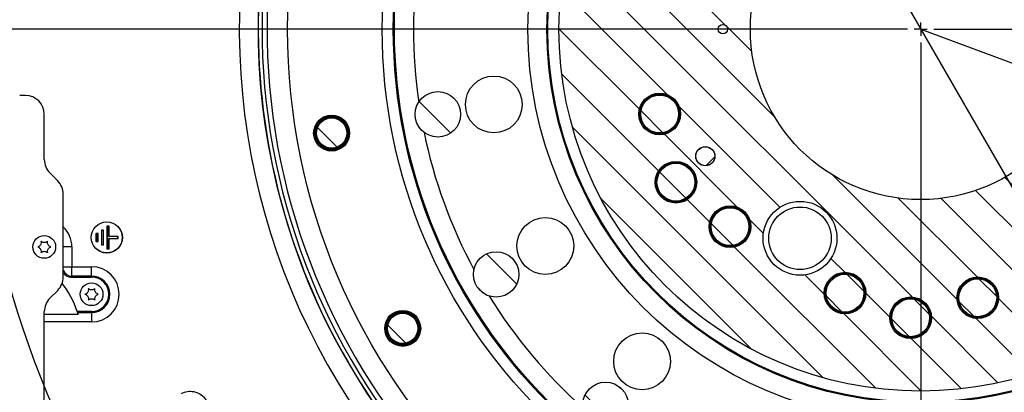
# Model space of a CAD drawing. Extents: x 0 to 8410, y 0 to 5940.
# Tile 8 of 110: x 1435 to 2476, y 3672 to 4066. Entities that reach past the tile are written whole.
import ezdxf

# ---------------------------------------------------------------- set-up
doc = ezdxf.new("R2010")
doc.units = 0
doc.header["$LTSCALE"] = 10
doc.header["$PDSIZE"] = -1
doc.linetypes.add('CENTERX2', pattern=[20.32, 12.7, -2.54, 2.54, -2.54])
doc.layers.get('0').update_dxf_attribs({"linetype": 'CONTINUOUS'})
doc.styles.add('SLDTEXTSTYLE0', font='TXT', dxfattribs={"width": 0.605})
doc.dimstyles.new('SLDDIMSTYLE0', dxfattribs={"dimtxt": 50, "dimasz": 50, "dimexe": 0, "dimexo": 0.0625, "dimgap": 12.5, "dimtad": 0, "dimtih": 1, "dimtoh": 1, "dimdec": 1, "dimlfac": 0.5, "dimrnd": 1e-09, "dimzin": 12, "dimtxsty": 'SLDTEXTSTYLE0', "dimblk1": 'NONE', "dimsah": 1, "dimcen": 0, "dimazin": 3, "dimtfac": 1, "dimtmove": 0, "dimatfit": 3, "dimtolj": 1, "dimtzin": 12})
doc.dimstyles.new('SLDDIMSTYLE1', dxfattribs={"dimtxt": 50, "dimasz": 50, "dimexe": 0, "dimexo": 0.0625, "dimgap": -12.5, "dimtad": 1, "dimdec": 4, "dimlfac": 5, "dimzin": 12, "dimtxsty": 'SLDTEXTSTYLE0', "dimsah": 1, "dimcen": 0.09, "dimadec": 1, "dimazin": 3, "dimtfac": 1, "dimtofl": 0, "dimtmove": 0, "dimatfit": 3, "dimtolj": 1})
doc.dimstyles.new('SLDDIMSTYLE2', dxfattribs={"dimtxt": 50, "dimasz": 50, "dimexe": 0, "dimexo": 0.0625, "dimgap": 12.5, "dimtad": 1, "dimdec": 1, "dimlfac": 0.5, "dimrnd": 1e-09, "dimzin": 12, "dimtxsty": 'SLDTEXTSTYLE0', "dimsah": 1, "dimcen": 0.09, "dimazin": 3, "dimtfac": 1, "dimtofl": 0, "dimtmove": 0, "dimatfit": 3, "dimtolj": 1, "dimtzin": 12})
doc.dimstyles.new('SLDDIMSTYLE6', dxfattribs={"dimtxt": 50, "dimasz": 50, "dimexe": 0, "dimexo": 0.0625, "dimgap": -12.5, "dimtad": 0, "dimtih": 1, "dimtoh": 1, "dimdec": 1, "dimlfac": 0.5, "dimrnd": 1e-09, "dimzin": 12, "dimtxsty": 'SLDTEXTSTYLE0', "dimsah": 1, "dimcen": 0, "dimazin": 3, "dimtfac": 1, "dimtofl": 0, "dimtmove": 0, "dimatfit": 3, "dimtolj": 1})

# ---------------------------------------------------------------- blocks, each defined once
blk = doc.blocks.new('_D')
at = {"color": 7, "linetype": 'CONTINUOUS'}
for p, q in [((1762.9, 5138.8), (3012.1, 2973.2)), ((3012.1, 2973.2), (3116.5, 2792.1)), ((3116.5, 2792.1), (3367.2, 2792.1))]:
    blk.add_line(p, q, dxfattribs=at)
blk.add_solid([(3012.1, 2973.2), (3030.5, 2926.2), (3043.5, 2933.7)], dxfattribs=at)
at = {"color": 7, "linetype": 'CONTINUOUS', "char_height": 50, "attachment_point": 1, "style": 'SLDTEXTSTYLE0'}
for s, insert in [('%%c', (3141.5, 2856.6)), ('1250', (3214.4, 2856.7))]:
    blk.add_mtext(s, dxfattribs=dict(at, insert=insert))
blk = doc.blocks.new('_NONE')
blk = doc.blocks.new('_D_1')
at = {"color": 7, "linetype": 'CONTINUOUS'}
for p, q in [((3248.9, 3345.9), (3701.1, 2973.2)), ((2387.5, 3030.2), (2387.5, 2353.6)), ((2979.6, 2571.4), (3156.4, 2654.8)), ((3156.4, 2654.8), (3189.2, 2585.4)), ((3189.2, 2585.4), (3012.3, 2502)), ((3012.3, 2502), (2979.6, 2571.4))]:
    blk.add_line(p, q, dxfattribs=at)
blk.add_arc((2387.5, 4056), 1687.4, 270, 320.5, dxfattribs=at)
for points in [[(3689.5, 2982.7), (3651.4, 2949.4), (3662.9, 2939.7)], [(2387.5, 2368.6), (2437.6, 2361.9), (2437.4, 2376.9)]]:
    blk.add_solid(points, dxfattribs=at)
at = {"color": 7, "linetype": 'CONTINUOUS', "insert": (3000.3, 2567.6), "char_height": 50, "attachment_point": 1, "rotation": 25.25, "style": 'SLDTEXTSTYLE0'}
blk.add_mtext('50,5°', dxfattribs=at)
blk = doc.blocks.new('_D_2')
at = {"color": 7, "linetype": 'CONTINUOUS'}
for p, q in [((2387.5, 5081.9), (2387.5, 5615.5)), ((2920.5, 5523.5), (2949.9, 5594.4)), ((2949.9, 5594.4), (3077.6, 5541.5)), ((3077.6, 5541.5), (3048.3, 5470.6)), ((3048.3, 5470.6), (2920.5, 5523.5)), ((3135.6, 4804.1), (3490.2, 5158.7))]:
    blk.add_line(p, q, dxfattribs=at)
blk.add_arc((2387.5, 4056), 1544.5, 45, 90, dxfattribs=at)
for points in [[(2387.5, 5600.5), (2437.4, 5592.2), (2437.6, 5607.2)], [(3479.6, 5148.1), (3448.9, 5188.3), (3438.4, 5177.5)]]:
    blk.add_solid(points, dxfattribs=at)
at = {"color": 7, "linetype": 'CONTINUOUS', "insert": (2961.1, 5576.5), "char_height": 50, "attachment_point": 1, "rotation": 337.5, "style": 'SLDTEXTSTYLE0'}
blk.add_mtext('45°', dxfattribs=at)
blk = doc.blocks.new('_D_5')
at = {"color": 7, "linetype": 'CONTINUOUS'}
for p, q in [((2387.5, 5081.9), (2387.5, 5608.4)), ((1604, 5488.1), (1780.9, 5571.5)), ((1780.9, 5571.5), (1813.6, 5502.1)), ((1813.6, 5502.1), (1636.7, 5418.7)), ((1636.7, 5418.7), (1604, 5488.1)), ((1573.4, 4727.1), (1189.7, 5043.4))]:
    blk.add_line(p, q, dxfattribs=at)
blk.add_arc((2387.5, 4056), 1537.4, 90, 140.5, dxfattribs=at)
for points in [[(2387.5, 5593.4), (2337.4, 5600.1), (2337.6, 5585.1)], [(1201.2, 5033.9), (1239.4, 5067.1), (1227.9, 5076.8)]]:
    blk.add_solid(points, dxfattribs=at)
at = {"color": 7, "linetype": 'CONTINUOUS', "insert": (1624.8, 5484.3), "char_height": 50, "attachment_point": 1, "rotation": 25.25, "style": 'SLDTEXTSTYLE0'}
blk.add_mtext('50,5°', dxfattribs=at)
blk = doc.blocks.new('_D_10')
at = {"color": 7, "linetype": 'CONTINUOUS'}
for p, q in [((1361.6, 4056), (822.5, 4056)), ((837.5, 4056), (837.5, 3266)), ((1547.5, 3266), (822.5, 3266))]:
    blk.add_line(p, q, dxfattribs=at)
for points in [[(837.5, 4056), (830, 4006), (845, 4006)], [(837.5, 3266), (845, 3316), (830, 3316)]]:
    blk.add_solid(points, dxfattribs=at)
at = {"color": 7, "linetype": 'CONTINUOUS', "insert": (773, 3603.7), "char_height": 50, "attachment_point": 1, "rotation": 90, "style": 'SLDTEXTSTYLE0'}
blk.add_mtext('395', dxfattribs=at)
blk = doc.blocks.new('_D_13')
at = {"color": 7, "linetype": 'CONTINUOUS'}
for p, q in [((2387.5, 4056), (3325, 3708.1)), ((3325, 3708.1), (3596.5, 3607.3)), ((3627.2, 3622.6), (3627.2, 3699.4)), ((3627.2, 3699.4), (3825.8, 3699.4)), ((3825.8, 3699.4), (3825.8, 3622.6)), ((3825.8, 3622.6), (3627.2, 3622.6)), ((3596.5, 3607.3), (3831.5, 3607.3))]:
    blk.add_line(p, q, dxfattribs=at)
blk.add_solid([(3325, 3708.1), (3369.3, 3683.6), (3374.5, 3697.7)], dxfattribs=at)
at = {"color": 7, "linetype": 'CONTINUOUS', "insert": (3644.4, 3687.1), "char_height": 50, "attachment_point": 1, "style": 'SLDTEXTSTYLE0'}
blk.add_mtext('R500', dxfattribs=at)
blk = doc.blocks.new('SW_CENTERMARKSYMBOL_0')
at = {"color": 0, "linetype": 'CONTINUOUS'}
for p, q in [((815, -559.2), (-176.8, -559.2)), ((829, -559.2), (822, -559.2)), ((829, -559.2), (829, -552.2)), ((829, -559.2), (829, -566.2)), ((829, -559.2), (836, -559.2)), ((843, -559.2), (1834.9, -559.2)), ((829, -573.2), (829, -1565))]:
    blk.add_line(p, q, dxfattribs=at)
blk.add_arc((829, -559.2), 1000, 146.8021, 213.1979, dxfattribs=at)

msp = doc.modelspace()

# ---------------------------------------------------------------- hatches: boundary and pattern name
at = {"linetype": 'CONTINUOUS'}
h = msp.add_hatch(dxfattribs=at)
h.set_pattern_fill('ANSI31', scale=10, angle=90, style=0)
edge = h.paths.add_edge_path(flags=0)
edge.add_arc((2387.486134, 4056.011321), 382.224841, 0, 360)
edge = h.paths.add_edge_path(flags=0)
edge.add_arc((2178.486134, 4056.011321), 5, 0, 360)
edge = h.paths.add_edge_path(flags=0)
edge.add_arc((2596.486134, 4056.011321), 5, 0, 360)
edge = h.paths.add_edge_path(flags=0)
edge.add_arc((2159.902832, 3921.825478), 10.1, 0, 360)
edge = h.paths.add_edge_path(flags=0)
edge.add_arc((2259.986134, 3835.174843), 39, 0, 360)
edge = h.paths.add_edge_path(flags=0)
edge.add_arc((2668.871895, 4126.16867), 22, 0, 360)
edge = h.paths.add_edge_path(flags=0)
edge.add_arc((2602.998134, 4250.059197), 22, 0, 360)
edge = h.paths.add_edge_path(flags=0)
edge.add_arc((2656.78515, 4199.200147), 22, 0, 360)
edge = h.paths.add_edge_path(flags=0)
edge.add_arc((2186.035207, 4264.619863), 22, 0, 360)
edge = h.paths.add_edge_path(flags=0)
edge.add_arc((2111.679744, 4145.626249), 22, 0, 360)
edge = h.paths.add_edge_path(flags=0)
edge.add_arc((2128.831465, 4217.636696), 22, 0, 360)
edge = h.paths.add_edge_path(flags=0)
edge.add_arc((2602.998134, 3861.963445), 22, 0, 360)
edge = h.paths.add_edge_path(flags=0)
edge.add_arc((2668.871895, 3985.853971), 22, 0, 360)
edge = h.paths.add_edge_path(flags=0)
edge.add_arc((2656.78515, 3912.822494), 22, 0, 360)
edge = h.paths.add_edge_path(flags=0)
edge.add_arc((2447.780525, 4339.674125), 22, 0, 360)
edge = h.paths.add_edge_path(flags=0)
edge.add_arc((2307.551301, 4334.777213), 22, 0, 360)
edge = h.paths.add_edge_path(flags=0)
edge.add_arc((2376.841788, 4360.825523), 22, 0, 360)
edge = h.paths.add_edge_path(flags=0)
edge.add_arc((2307.551301, 3777.245429), 22, 0, 360)
edge = h.paths.add_edge_path(flags=0)
edge.add_arc((2447.780525, 3772.348517), 22, 0, 360)
edge = h.paths.add_edge_path(flags=0)
edge.add_arc((2376.841788, 3751.197119), 22, 0, 360)
edge = h.paths.add_edge_path(flags=0)
edge.add_arc((2111.679744, 3966.396392), 22, 0, 360)
edge = h.paths.add_edge_path(flags=0)
edge.add_arc((2186.035207, 3847.402779), 22, 0, 360)
edge = h.paths.add_edge_path(flags=0)
edge.add_arc((2128.831465, 3894.385945), 22, 0, 360)
edge = h.paths.add_edge_path(flags=0)
edge.add_arc((2387.486134, 4056.011321), 180, 0, 360)
h = msp.add_hatch(dxfattribs=at)
h.set_pattern_fill('ANSI31', scale=10, angle=90, style=0)
edge = h.paths.add_edge_path(flags=0)
edge.add_arc((1877.355718, 3966.061565), 24, 0, 360)
h = msp.add_hatch(dxfattribs=at)
h.set_pattern_fill('ANSI31', scale=10, angle=90, style=0)
edge = h.paths.add_edge_path(flags=0)
edge.add_arc((2111.679744, 3966.396392), 20, 0, 360)
h = msp.add_hatch(dxfattribs=at)
h.set_pattern_fill('ANSI31', scale=10, angle=90, style=0)
edge = h.paths.add_edge_path(flags=0)
edge.add_arc((1765.087634, 3946.265672), 16, 0, 360)
h = msp.add_hatch(dxfattribs=at)
h.set_pattern_fill('ANSI31', scale=10, style=0)
edge = h.paths.add_edge_path(flags=0)
edge.add_arc((2159.902832, 3921.825478), 10, 0, 360)
h = msp.add_hatch(dxfattribs=at)
h.set_pattern_fill('ANSI31', scale=10, angle=90, style=0)
edge = h.paths.add_edge_path(flags=0)
edge.add_arc((2128.831465, 3894.385945), 20, 0, 360)
h = msp.add_hatch(dxfattribs=at)
h.set_pattern_fill('ANSI31', scale=10, angle=90, style=0)
edge = h.paths.add_edge_path(flags=0)
edge.add_arc((2186.035207, 3847.402779), 20, 0, 360)
h = msp.add_hatch(dxfattribs=at)
h.set_pattern_fill('ANSI31', scale=10, angle=90, style=0)
edge = h.paths.add_edge_path(flags=0)
edge.add_arc((1938.884975, 3797.011321), 24, 0, 360)
h = msp.add_hatch(dxfattribs=at)
h.set_pattern_fill('ANSI31', scale=10, angle=90, style=0)
edge = h.paths.add_edge_path(flags=0)
edge.add_arc((2307.551301, 3777.245429), 20, 0, 360)
h = msp.add_hatch(dxfattribs=at)
h.set_pattern_fill('ANSI31', scale=10, angle=90, style=0)
edge = h.paths.add_edge_path(flags=0)
edge.add_arc((2447.780525, 3772.348517), 20, 0, 360)
h = msp.add_hatch(dxfattribs=at)
h.set_pattern_fill('ANSI31', scale=10, angle=90, style=0)
edge = h.paths.add_edge_path(flags=0)
edge.add_arc((2376.841788, 3751.197119), 20, 0, 360)
h = msp.add_hatch(dxfattribs=at)
h.set_pattern_fill('ANSI31', scale=10, angle=90, style=0)
edge = h.paths.add_edge_path(flags=0)
edge.add_arc((1840.158079, 3740.011321), 16, 0, 360)
h = msp.add_hatch(dxfattribs=at)
h.set_pattern_fill('ANSI31', scale=10, angle=90, style=0)
edge = h.paths.add_edge_path(flags=0)
edge.add_arc((2054.522152, 3659.200299), 24, 0, 360)

# ---------------------------------------------------------------- linework, layer by layer
at = {"color": 7, "linetype": 'CONTINUOUS'}
for p, q in [((1441.488777, 3986.01132), (1435.488794, 3986.01132)), ((1461.488758, 3918.295594), (1461.488758, 3966.011317)), ((1475.630913, 3895.869182), (1467.346643, 3904.153453)), ((1481.488798, 3794.295581), (1481.488798, 3881.727056)), ((1516.017352, 3840.380089), (1516.017352, 3831.642555)), ((1516.148601, 3840.248855), (1516.017352, 3840.380089)), ((1518.354927, 3840.380089), (1516.017352, 3840.380089)), ((1516.148601, 3840.248855), (1516.148601, 3831.773789)), ((1518.223677, 3840.248855), (1516.148601, 3840.248855)), ((1518.223677, 3840.248855), (1518.354927, 3840.380089)), ((1518.223677, 3831.773789), (1518.223677, 3840.248855)), ((1518.354927, 3831.642555), (1518.354927, 3840.380089)), ((1521.817361, 3843.880089), (1521.817361, 3828.142555)), ((1521.94861, 3843.748854), (1521.817361, 3843.880089)), ((1524.154876, 3843.880089), (1521.817361, 3843.880089)), ((1521.94861, 3843.748854), (1521.94861, 3828.27379)), ((1524.023686, 3843.748854), (1521.94861, 3843.748854)), ((1524.023686, 3843.748854), (1524.154876, 3843.880089)), ((1524.023686, 3828.27379), (1524.023686, 3843.748854)), ((1524.154876, 3828.142555), (1524.154876, 3843.880089)), ((1527.617369, 3847.880082), (1527.617369, 3824.142547)), ((1527.748619, 3847.748847), (1527.617369, 3847.880082)), ((1529.954885, 3847.880082), (1527.617369, 3847.880082)), ((1527.748619, 3847.748847), (1527.748619, 3824.273782)), ((1529.823695, 3847.748847), (1527.748619, 3847.748847)), ((1529.823695, 3847.748847), (1529.954885, 3847.880082)), ((1529.823695, 3837.04886), (1529.823695, 3847.748847)), ((1529.954885, 3837.180095), (1529.954885, 3847.880082)), ((1516.148601, 3831.773789), (1516.017352, 3831.642555)), ((1516.017352, 3831.642555), (1518.354927, 3831.642555)), ((1516.148601, 3831.773789), (1518.223677, 3831.773789)), ((1518.223677, 3831.773789), (1518.354927, 3831.642555)), ((1529.823695, 3837.04886), (1529.954885, 3837.180095)), ((1539.323662, 3837.04886), (1529.823695, 3837.04886)), ((1529.823695, 3834.973784), (1539.323662, 3834.973784)), ((1529.823695, 3824.273782), (1529.823695, 3834.973784)), ((1529.823695, 3834.973784), (1529.954885, 3834.842549)), ((1539.454911, 3837.180095), (1529.954885, 3837.180095)), ((1529.954885, 3824.142547), (1529.954885, 3834.842549)), ((1529.954885, 3834.842549), (1539.454911, 3834.842549)), ((1539.323662, 3837.04886), (1539.454911, 3837.180095)), ((1539.323662, 3834.973784), (1539.323662, 3837.04886)), ((1539.323662, 3834.973784), (1539.454911, 3834.842549)), ((1539.454911, 3834.842549), (1539.454911, 3837.180095)), ((1521.94861, 3828.27379), (1521.817361, 3828.142555)), ((1521.817361, 3828.142555), (1524.154876, 3828.142555)), ((1521.94861, 3828.27379), (1524.023686, 3828.27379)), ((1524.023686, 3828.27379), (1524.154876, 3828.142555)), ((1527.748619, 3824.273782), (1527.617369, 3824.142547)), ((1527.617369, 3824.142547), (1529.954885, 3824.142547)), ((1527.748619, 3824.273782), (1529.823695, 3824.273782)), ((1529.823695, 3824.273782), (1529.954885, 3824.142547)), ((1489.698325, 3794.261547), (1511.486147, 3794.261547)), ((1467.346643, 3771.869184), (1475.630913, 3780.153455)), ((1461.488758, 3612.295599), (1461.488758, 3757.727058)), ((1511.486147, 3757.761093), (1496.312056, 3757.761093)), ((1461.488758, 3754.848005), (1497.238134, 3754.848005))]:
    msp.add_line(p, q, dxfattribs=at)
at = {"color": 8, "linetype": 'CONTINUOUS'}
for p, q in [((1490.649436, 3826.011317), (1481.488798, 3826.011317)), ((1490.649436, 3826.011317), (1490.649436, 3805.174621)), ((1481.488798, 3805.174621), (1490.649436, 3805.174621)), ((1490.649436, 3795.212688), (1490.649436, 3805.174621)), ((1490.649436, 3805.174621), (1511.486147, 3805.174621)), ((1511.486147, 3795.212688), (1511.486147, 3805.174621)), ((1490.649436, 3795.212688), (1489.698325, 3794.261547)), ((1511.486147, 3795.212688), (1490.649436, 3795.212688)), ((1511.486147, 3794.261547), (1511.486147, 3795.212688)), ((1496.625219, 3756.809951), (1511.486147, 3756.809951)), ((1511.486147, 3757.761093), (1511.486147, 3756.809951)), ((1511.486147, 3756.809951), (1511.486147, 3746.848019)), ((1511.486147, 3746.848019), (1461.488758, 3746.848019))]:
    msp.add_line(p, q, dxfattribs=at)
at = {"color": 7, "linetype": 'CENTERX2'}
msp.add_circle((2387.486134, 4056.011321), 1250, dxfattribs=at)
at = {"color": 7, "linetype": 'CONTINUOUS'}
for centre, radius in [((2387.486134, 4056.011321), 668.928203), ((2387.486134, 4056.011321), 569), ((2387.486134, 4056.011321), 556), ((2387.486134, 4056.011321), 395), ((2387.486134, 4056.011321), 382.224841), ((2387.486134, 4056.011321), 180), ((2178.486134, 4056.011321), 5), ((1936.444183, 3976.480455), 30), ((1877.355718, 3966.061565), 24), ((2111.679744, 3966.396392), 22), ((2111.679744, 3966.396392), 21), ((2111.679744, 3966.396392), 20), ((1765.087634, 3946.265672), 19), ((1765.087634, 3946.265672), 18), ((1765.087634, 3946.265672), 17), ((1765.087634, 3946.265672), 16), ((2159.902832, 3921.825478), 10.1), ((2159.902832, 3921.825478), 10), ((2128.831465, 3894.385945), 22), ((2128.831465, 3894.385945), 21), ((2128.831465, 3894.385945), 20), ((2259.986134, 3835.174843), 39), ((2186.035207, 3847.402779), 22), ((2186.035207, 3847.402779), 21), ((2186.035207, 3847.402779), 20), ((2259.986134, 3835.174843), 33), ((1527.486134, 3836.011321), 16.5), ((1527.486134, 3836.011321), 16.368767), ((1990.846499, 3827.011321), 30), ((1461.486134, 3826.011321), 12), ((1938.884975, 3797.011321), 24), ((2307.551301, 3777.245429), 22), ((2307.551301, 3777.245429), 21), ((2307.551301, 3777.245429), 20), ((1511.486134, 3776.011321), 12), ((2447.780525, 3772.348517), 22), ((2447.780525, 3772.348517), 21), ((2447.780525, 3772.348517), 20), ((2376.841788, 3751.197119), 22), ((2376.841788, 3751.197119), 21), ((2376.841788, 3751.197119), 20), ((1840.158079, 3740.011321), 19), ((1840.158079, 3740.011321), 18), ((1840.158079, 3740.011321), 17), ((1840.158079, 3740.011321), 16), ((2093.089409, 3705.162966), 30), ((2054.522152, 3659.200299), 24)]:
    msp.add_circle(centre, radius, dxfattribs=at)
at = {"color": 8, "linetype": 'CONTINUOUS'}
for radius in [557.222742, 415, 394.002099]:
    msp.add_circle((2387.486134, 4056.011321), radius, dxfattribs=at)
for centre, radius, start, end in [((2387.486134, 4056.011321), 695.772879, 157.856529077, 142.143470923), ((2387.486134, 4056.011321), 690.566107, 157.827081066, 142.172918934), ((2387.486134, 4056.011321), 719.99739, 157.945689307, 212.996421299), ((2387.486134, 4056.011321), 700.164275, 157.945689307, 215.073798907), ((2387.486134, 4056.011321), 699.891937, 157.942755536, 219.932650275), ((2387.486134, 4056.011321), 536, 171.726203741, 188.273796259), ((2387.486134, 4056.011321), 536, 191.726203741, 208.273796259), ((1461.486134, 3826.011321), 29.163312, 0, 46.694853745), ((1490.739088, 3805.265113), 10.052825, 203.049319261, 269.489027), ((1511.486134, 3776.011321), 29.163312, 270, 90), ((1511.486134, 3776.011321), 19.201365, 270, 90), ((2387.486134, 4056.011321), 536, 211.726203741, 228.273796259)]:
    msp.add_arc(centre, radius, start, end, dxfattribs=at)
at = {"color": 7, "linetype": 'CONTINUOUS'}
for centre, radius, start, end in [((1441.488775, 3966.011321), 20, 360, 90), ((1481.488775, 3918.295592), 20, 180, 225), ((1461.488775, 3881.72705), 20, 360, 45), ((1461.488775, 3794.295592), 20, 315, 360), ((1401.486134, 3726.011321), 100, 18.511665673, 37.974796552), ((1511.486134, 3776.011321), 18.250227, 270, 90), ((1481.488775, 3757.72705), 20, 135, 180), ((1401.486134, 3726.011321), 100, 17.937920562, 18.511665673)]:
    msp.add_arc(centre, radius, start, end, dxfattribs=at)
msp.add_ellipse((1489.774559, 3804.299746), major_axis=(-7.124986, -7.124986), ratio=0.9924325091, start_param=6.1014261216, end_param=7.0647853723, dxfattribs=at)
for points, knots in [([(1457.98615, 3832.073496), (1458.077564, 3831.503961), (1458.23595, 3830.517169), (1457.858417, 3828.97789), (1457.166085, 3827.749948), (1456.183734, 3826.78698), (1455.250409, 3826.253284), (1454.673516, 3826.070648), (1454.486106, 3826.011317)], [0, 0, 0, 0, 0.2355659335, 0.4081481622, 0.5811428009, 0.7450719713, 0.9171837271, 1, 1, 1, 1]), ([(1464.98612, 3832.073496), (1464.538642, 3831.709577), (1463.763295, 3831.079012), (1462.241502, 3830.636282), (1460.831884, 3830.621945), (1459.506753, 3830.991129), (1458.577833, 3831.532547), (1458.131241, 3831.940846), (1457.98615, 3832.073496)], [0, 0, 0, 0, 0.235550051, 0.4081389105, 0.5811369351, 0.7450656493, 0.9171757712, 1, 1, 1, 1]), ([(1468.486105, 3826.011317), (1467.947182, 3826.216917), (1467.013418, 3826.573151), (1465.869068, 3827.669693), (1465.151882, 3828.883301), (1464.809079, 3830.215513), (1464.813543, 3831.290639), (1464.943804, 3831.881541), (1464.98612, 3832.073496)], [0, 0, 0, 0, 0.2355635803, 0.4081487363, 0.5811455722, 0.7450757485, 0.917187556, 1, 1, 1, 1]), ([(1454.486106, 3826.011317), (1455.025051, 3825.80572), (1455.958844, 3825.449496), (1457.103202, 3824.352939), (1457.820388, 3823.139332), (1458.163192, 3821.807121), (1458.158728, 3820.731994), (1458.028466, 3820.141092), (1457.98615, 3819.949137)], [0, 0, 0, 0, 0.235568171, 0.4081522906, 0.5811480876, 0.7450772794, 0.9171880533, 1, 1, 1, 1]), ([(1457.98615, 3819.949137), (1458.433629, 3820.313054), (1459.208978, 3820.943615), (1460.730766, 3821.386369), (1462.140389, 3821.400707), (1463.465515, 3821.0315), (1464.394437, 3820.490086), (1464.841029, 3820.081787), (1464.98612, 3819.949137)], [0, 0, 0, 0, 0.2355498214, 0.4081390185, 0.5811368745, 0.7450658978, 0.9171758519, 1, 1, 1, 1]), ([(1464.98612, 3819.949137), (1464.894706, 3820.518676), (1464.736321, 3821.505474), (1465.113848, 3823.044756), (1465.806196, 3824.272687), (1466.788527, 3825.235669), (1467.721856, 3825.769356), (1468.298715, 3825.951989), (1468.486105, 3826.011317)], [0, 0, 0, 0, 0.2355688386, 0.4081519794, 0.5811459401, 0.7450772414, 0.9171899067, 1, 1, 1, 1]), ([(1507.986162, 3782.073499), (1508.077573, 3781.503969), (1508.235953, 3780.517184), (1507.858453, 3778.977862), (1507.16601, 3777.749979), (1506.183713, 3776.786978), (1505.250396, 3776.253277), (1504.673528, 3776.07065), (1504.486118, 3776.01132)], [0, 0, 0, 0, 0.2355673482, 0.4081504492, 0.5811454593, 0.7450770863, 0.9171820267, 1, 1, 1, 1]), ([(1514.986132, 3782.073499), (1514.538654, 3781.709583), (1513.763305, 3781.079023), (1512.241516, 3780.636261), (1510.831901, 3780.621953), (1509.506754, 3780.991135), (1508.577849, 3781.532548), (1508.131254, 3781.940849), (1507.986162, 3782.073499)], [0, 0, 0, 0, 0.2355497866, 0.4081389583, 0.5811367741, 0.7450645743, 0.9171758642, 1, 1, 1, 1]), ([(1518.486117, 3776.01132), (1517.947196, 3776.216924), (1517.013441, 3776.573163), (1515.869076, 3777.669714), (1515.151899, 3778.883316), (1514.809088, 3780.215514), (1514.813559, 3781.290644), (1514.943816, 3781.88154), (1514.986132, 3782.073499)], [0, 0, 0, 0, 0.2355654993, 0.4081496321, 0.5811462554, 0.7450744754, 0.9171843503, 1, 1, 1, 1]), ([(1504.486118, 3776.01132), (1505.025065, 3775.805733), (1505.958863, 3775.449528), (1507.103198, 3774.352927), (1507.820411, 3773.139343), (1508.1632, 3771.807131), (1508.158736, 3770.731995), (1508.028478, 3770.141099), (1507.986162, 3769.94914)], [0, 0, 0, 0, 0.2355683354, 0.4081536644, 0.5811458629, 0.7450763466, 0.9171849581, 1, 1, 1, 1]), ([(1507.986162, 3769.94914), (1508.433641, 3770.313053), (1509.208978, 3770.943599), (1510.730737, 3771.386389), (1512.140347, 3771.400673), (1513.465526, 3771.031536), (1514.394383, 3770.490058), (1514.841018, 3770.081788), (1514.986132, 3769.94914)], [0, 0, 0, 0, 0.2355500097, 0.4081324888, 0.5811304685, 0.7450653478, 0.9171709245, 1, 1, 1, 1]), ([(1514.986132, 3769.94914), (1514.894731, 3770.518668), (1514.736368, 3771.505444), (1515.113763, 3773.044786), (1515.806233, 3774.272657), (1516.788521, 3775.235682), (1517.721886, 3775.769339), (1518.298729, 3775.951986), (1518.486117, 3776.01132)], [0, 0, 0, 0, 0.23556779, 0.4081495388, 0.5811448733, 0.7450768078, 0.9171879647, 1, 1, 1, 1]), ([(1496.625212, 3756.809956), (1496.651749, 3756.727981), (1496.71968, 3756.518581), (1496.877165, 3756.021012), (1496.939244, 3755.823377), (1497.077757, 3755.376206), (1497.154514, 3755.125666), (1497.238134, 3754.848009)], [0, 0, 0, 0, 0.5, 0.5, 0.75, 0.75, 1, 1, 1, 1])]:
    msp.add_open_spline(points, degree=3, knots=knots, dxfattribs=at)
at = {"color": 8, "linetype": 'CONTINUOUS'}
msp.add_open_spline([(1606.362258, 3671.316595), (1608.461602, 3672.15863), (1612.660404, 3673.842743), (1619.574431, 3673.547742), (1625.927527, 3671.12799), (1630.62946, 3667.251429), (1632.552422, 3664.084246), (1633.311246, 3662.834437)], degree=3, knots=[0, 0, 0, 0, 0.2152085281, 0.43042864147, 0.64538734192, 0.86006553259, 1, 1, 1, 1], dxfattribs=at)
at = {"color": 7, "linetype": 'CONTINUOUS'}
msp.add_point((2387.486134, 4056.011321), dxfattribs=at)

# ---------------------------------------------------------------- block references
msp.add_blockref('SW_CENTERMARKSYMBOL_0', (1558.448562, 4615.204224), dxfattribs=at)

# ---------------------------------------------------------------- dimensions: what is measured, and where the dimension line sits
for base, line1, line2, picture, middle in [((1731.698638, 5446.479772), ((2387.486134, 5061.859707), (2387.486134, 3050.162934)), ((1588.85469, 4714.352279), (1642.868411, 4669.826803)), '_D_5', (1731.698638, 5446.479772)), ((2978.526819, 5482.909757), ((2387.486134, 5061.859707), (2387.486134, 3050.162934)), ((3121.462973, 4789.98816), (3067.722858, 4736.248044)), '_D_2', (2978.526819, 5482.909757)), ((3107.276613, 2529.837129), ((2387.486134, 3050.162934), (2387.486134, 5061.859707)), ((3233.469592, 3358.636374), (3096.911238, 3471.206395)), '_D_1', (3107.276613, 2529.837129))]:
    dim = msp.add_angular_dim_2l(base=base, line1=line1, line2=line2, dimstyle='SLDDIMSTYLE1', dxfattribs=at)
    dim.commit()
    dim.dimension.update_dxf_attribs({"geometry": picture, "text_midpoint": middle, "dimtype": 162})
dim = msp.add_diameter_dim_2p(p1=(1762.911246, 5138.788402), p2=(3012.061023, 2973.234239), dimstyle='SLDDIMSTYLE0', dxfattribs=at)
dim.commit()
dim.dimension.update_dxf_attribs({"geometry": '_D', "text_midpoint": (3254.36666, 2831.711077), "dimtype": 163})
dim = msp.add_linear_dim(base=(837.488725, 3266.011321), p1=(1381.637748, 4056.011321), p2=(1567.486134, 3266.011321), angle=90, dimstyle='SLDDIMSTYLE2', dxfattribs=at)
dim.commit()
dim.dimension.update_dxf_attribs({"geometry": '_D_10', "text_midpoint": (837.488725, 3661.011321), "dimtype": 160})
dim = msp.add_radius_dim(center=(2387.486134, 4056.011321), mpoint=(3324.999361, 3708.061683), dimstyle='SLDDIMSTYLE6', dxfattribs=at)
dim.commit()
dim.dimension.update_dxf_attribs({"geometry": '_D_13', "text_midpoint": (3726.494955, 3661.011321), "dimtype": 164})

doc.saveas('drawing.dxf')
